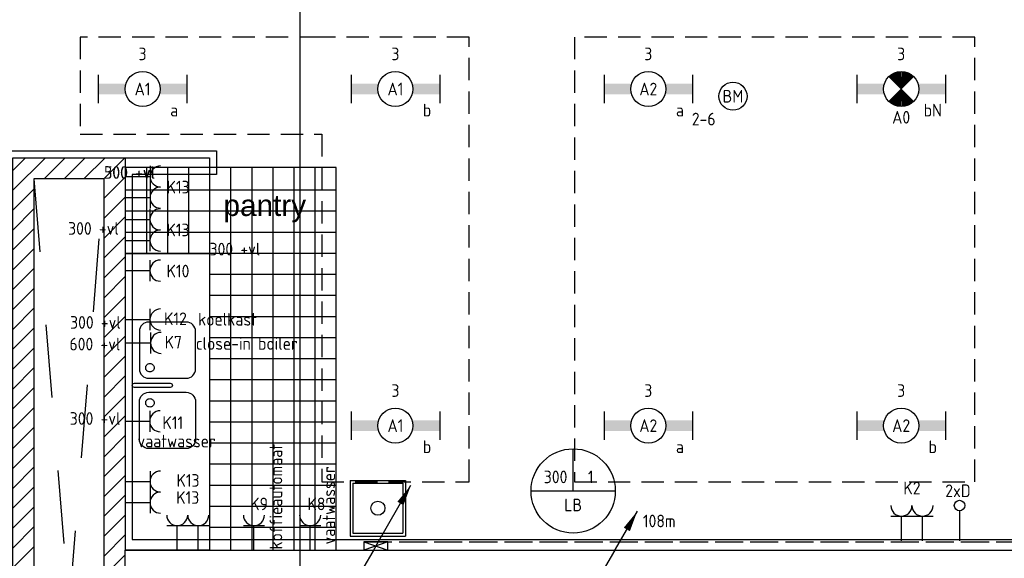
# Model space of a CAD drawing. Header units: millimetres. Extents: x -38031 to 110605, y -22066 to 88711.
# Tile 133 of 150: x 82363 to 89372, y 29068 to 32900. Entities that reach past the tile are written whole.
import ezdxf
from ezdxf.enums import TextEntityAlignment as Align

# ---------------------------------------------------------------- set-up
doc = ezdxf.new("R2010")
doc.units = ezdxf.units.MM
doc.header["$LTSCALE"] = 50
doc.set_wipeout_variables(frame=1)
for name, pattern in [('E_GOOT3', [5, 4, -1]), ('HIDDEN2', [4.7625, 3.175, -1.5875]), ('STYLE_01', [0.41664, 0.20828, -0.20836]), ('STYLE_06', [1.04164, 0.625, -0.20828, 0.06943, -0.13893])]:
    doc.linetypes.add(name, pattern=pattern)
for name, color, linetype in [('AB$1A---_ATTRIB035', 8, 'Continuous'), ('AL$1A---_ALGEMEEN', 8, 'Continuous'), ('AM$1A---_ARCERING', 8, 'Continuous'), ('Bouwkundig', 8, 'Continuous'), ('EB6511--_ATTRIB', 2, 'Continuous'), ('EL6131--_WG', 3, 'Continuous'), ('EL6222--', 3, 'Continuous'), ('EL6311--', 3, 'Continuous'), ('EL6311--nv', 3, 'Continuous'), ('EL6441--', 3, 'Continuous'), ('EL6511--', 3, 'Continuous'), ('EM6131--', 1, 'Continuous'), ('lengte voedingskabels', 3, 'Continuous'), ('LICHT_TEXT018', 1, 'Continuous'), ('stramien', 1, 'Continuous'), ('Vloerdoos', 3, 'Continuous')]:
    doc.layers.add(name, color=color, linetype=linetype)
doc.styles.add('Arial', font='ARIAL.TTF')
doc.styles.add('BURO-018', font='iso.shx', dxfattribs={"height": 90})
doc.styles.add('NORATT', font='isocp.shx')
doc.styles.get("Standard").update_dxf_attribs({"font": 'iso.shx'})

# ---------------------------------------------------------------- blocks, each defined once
blk = doc.blocks.new('111304')
at = {"color": 0, "linetype": 'Continuous'}
for p, q in [((-1.5, 4.5), (1.5, 4.5)), ((0, 1), (0, 4.5))]:
    blk.add_line(p, q, dxfattribs=at)
blk.add_arc((0, 6), 1.5, 180, 0, dxfattribs=at)
at = {"color": 0, "linetype": 'Continuous', "style": 'BURO-018'}
for tag, p in [('E_GKAST', (0, 11.5)), ('E_GROEP', (0, 8.5)), ('E_SGROEP', (4.5, 8.5))]:
    blk.add_attdef(tag, text='', height=1.8, dxfattribs=at).set_placement(p, align=Align.MIDDLE)
at = {"color": 0, "linetype": 'Continuous', "style": 'BURO-018', "flags": 1}
for tag, p in [('E_VERMCODE', (13, 8.5)), ('E_MATCODE', (0, 0))]:
    blk.add_attdef(tag, text='', height=1.8, dxfattribs=at).set_placement(p, align=Align.MIDDLE)
blk = doc.blocks.new('E00107')
at = {"color": 0, "linetype": 'Continuous'}
blk.add_line((-5, -8.66), (5, 8.66), dxfattribs=at)
for points in [[(5, 8.66, 0, 1, 0), (3.5, 6.06, 1, 1, 0)], [(0, 0, 0, 1, 0), (-1.5, -2.6, 1, 1, 0)]]:
    blk.add_lwpolyline(points, format="xyseb", dxfattribs=at)
blk = doc.blocks.new('E00126')
at = {"color": 0, "linetype": 'Continuous'}
for p, q in [((-3, 4.5), (3, 4.5)), ((-1.5, 1), (-1.5, 4.5)), ((1.5, 1), (1.5, 4.5))]:
    blk.add_line(p, q, dxfattribs=at)
for centre in [(-1.5, 6), (1.5, 6)]:
    blk.add_arc(centre, 1.5, 180, 0, dxfattribs=at)
at = {"color": 0, "linetype": 'Continuous', "style": 'BURO-018'}
for tag, p in [('E_GKAST', (0, 11.5)), ('E_GROEP', (0, 8.5)), ('E_SGROEP', (4.5, 8.5))]:
    blk.add_attdef(tag, text='', height=1.8, dxfattribs=at).set_placement(p, align=Align.MIDDLE)
at = {"color": 0, "linetype": 'Continuous', "style": 'BURO-018', "flags": 1}
for tag, p in [('E_VERMCODE', (13, 8.5)), ('E_MATCODE', (0, 0))]:
    blk.add_attdef(tag, text='', height=1.8, dxfattribs=at).set_placement(p, align=Align.MIDDLE)
blk = doc.blocks.new('1115B6630')
at = {"color": 0}
for p, q in [((-6.3, 2), (-6.3, -2)), ((6.3, 2), (6.3, -2))]:
    blk.add_line(p, q, dxfattribs=at)
at = {"color": 0, "linetype": 'Continuous'}
blk.add_circle((0, 0), 2.5, dxfattribs=at)
at = {"color": 0}
for points in [[(-2.5, 0.75), (-6.3, 0.75), (-2.5, -0.75), (-6.3, -0.75)], [(2.5, 0.75), (6.3, 0.75), (2.5, -0.75), (6.3, -0.75)]]:
    blk.add_solid(points, dxfattribs=at)
at = {"color": 0, "linetype": 'Continuous', "style": 'BURO-018'}
for tag, p in [('E_GKAST', (0, 8)), ('E_GROEP', (0, 5)), ('E_SGROEP', (4.5, 5)), ('E_ARMCODE', (0, 0)), ('E_SLET', (4.5, -3))]:
    blk.add_attdef(tag, text='', height=1.8, dxfattribs=at).set_placement(p, align=Align.MIDDLE)
blk = doc.blocks.new('E00018')
at = {"color": 0, "linetype": 'Continuous'}
for p, q in [((-1.77, -1.77), (1.77, 1.77)), ((1.77, -1.77), (-1.77, 1.77))]:
    blk.add_line(p, q, dxfattribs=at)
at = {"color": 0, "linetype": 'Continuous', "const_width": 2.5}
for points in [[(-0.88, 0.88, -0.198912), (0, 1.25, -0.198912), (0.88, 0.88, -1)], [(-0.88, -0.88, 0.198912), (0, -1.25, 0.198912), (0.88, -0.88, 1)]]:
    blk.add_lwpolyline(points, format="xyb", dxfattribs=at)
blk = doc.blocks.new('1115B6630-NO1')
at = {"color": 0}
for p, q in [((-6.3, 2), (-6.3, -2)), ((6.3, 2), (6.3, -2))]:
    blk.add_line(p, q, dxfattribs=at)
at = {"color": 0, "linetype": 'Continuous'}
blk.add_circle((0, 0), 2.5, dxfattribs=at)
at = {"color": 0}
for points in [[(-2.5, 0.75), (-6.3, 0.75), (-2.5, -0.75), (-6.3, -0.75)], [(2.5, 0.75), (6.3, 0.75), (2.5, -0.75), (6.3, -0.75)]]:
    blk.add_solid(points, dxfattribs=at)
at = {"color": 0, "zscale": 50}
blk.add_blockref('E00018', (0, 0), dxfattribs=at)
at = {"color": 0, "linetype": 'Continuous', "style": 'BURO-018'}
for tag, p in [('E_GKAST', (0, 8)), ('E_GROEP', (0, 5)), ('E_SGROEP', (4.5, 5)), ('E_ARMCODE', (0, 0)), ('E_SLET', (4.5, -3))]:
    blk.add_attdef(tag, text='', height=1.8, dxfattribs=at).set_placement(p, align=Align.MIDDLE)
blk = doc.blocks.new('E00103')
at = {"color": 0, "linetype": 'Continuous'}
for p, q in [((0, 6), (0, 12)), ((-6, 6), (6, 6))]:
    blk.add_line(p, q, dxfattribs=at)
blk.add_circle((0, 6), 6, dxfattribs=at)
at = {"color": 0, "linetype": 'Continuous', "style": 'BURO-018'}
for tag, p in [('E_TEXT1', (-2.5, 8)), ('E_TEXT3', (2.5, 8)), ('E_TEXT6', (0, 4))]:
    blk.add_attdef(tag, text='', height=1.8, dxfattribs=at).set_placement(p, align=Align.MIDDLE)
blk = doc.blocks.new('E00139')
at = {"color": 0, "linetype": 'Continuous'}
blk.add_line((0, 5.25), (0, 1), dxfattribs=at)
blk.add_circle((0, 6), 0.75, dxfattribs=at)
at = {"color": 7, "style": 'BURO-018'}
for tag, p in [('E_COMMENT1', (0, 12)), ('E_DCOM1', (0, 9))]:
    blk.add_attdef(tag, text='', height=1.8, dxfattribs=at).set_placement(p, align=Align.MIDDLE)
at = {"color": 0, "style": 'BURO-018'}
blk.add_attdef('E_TEXT1', text='', height=1.8, dxfattribs=at).set_placement((2.5, 6), align=Align.MIDDLE)
at = {"color": 0, "linetype": 'Continuous', "style": 'BURO-018', "flags": 1}
blk.add_attdef('E_MATCODE', text='', height=1.8, dxfattribs=at).set_placement((0, 0), align=Align.MIDDLE)
blk = doc.blocks.new('DOORVOERDOOS')
at = {"layer": 'Vloerdoos'}
for p, q in [((-55, 395), (-55, 0)), ((-55, 395), (340, 395)), ((-35, 375), (320, 375)), ((-35, 375), (-35, 20)), ((320, 375), (320, 20)), ((340, 395), (340, 0)), ((-55, 0), (340, 0)), ((-35, 20), (320, 20))]:
    blk.add_line(p, q, dxfattribs=at)
blk.add_circle((142.5, 197.5), 50, dxfattribs=at)
blk = doc.blocks.new('E00112')
at = {"color": 0, "linetype": 'Continuous'}
for p, q in [((0, 1), (-1, 1)), ((-1, 1), (-1, 0)), ((-1, 0), (0, 1)), ((-1, 1), (0, 0)), ((0, 0), (0, 1)), ((-1, 0), (0, 0))]:
    blk.add_line(p, q, dxfattribs=at)
blk = doc.blocks.new('E00098')
at = {"color": 0, "linetype": 'Continuous'}
blk.add_line((0, 0), (-5, -8.66), dxfattribs=at)
blk.add_lwpolyline([(-5, -8.66, 0, 1, 0), (-3.5, -6.06, 1, 1, 0)], format="xyseb", dxfattribs=at)
blk = doc.blocks.new('E00105')
at = {"color": 0, "linetype": 'Continuous'}
blk.add_line((0, 0), (5, 8.66), dxfattribs=at)
blk.add_lwpolyline([(5, 8.66, 0, 1, 0), (3.5, 6.06, 1, 1, 0)], format="xyseb", dxfattribs=at)
blk = doc.blocks.new('Group-43')
at = {"layer": 'AL$1A---_ALGEMEEN', "color": 0}
for p, q in [((26904, 3272.5), (26904, 2647.5)), ((27054, 3272.5), (27054, 2647.5)), ((27204, 3272.5), (27204, 2647.5)), ((27354, 3272.5), (27354, 2647.5)), ((27504, 3272.5), (27504, 550)), ((27654, 3272.5), (27654, 550)), ((27804, 3272.5), (27804, 550)), ((27954, 3272.5), (27954, 550)), ((28104, 3272.5), (28104, 550)), ((28254, 3111.2), (26754, 3111.2)), ((28254, 2961.2), (26754, 2961.2)), ((28254, 2811.2), (26754, 2811.2)), ((28254, 2661.2), (26754, 2661.2)), ((28254, 2511.2), (27354, 2511.2)), ((28254, 2361.2), (27354, 2361.2)), ((28254, 2211.2), (27354, 2211.2)), ((28254, 2061.2), (27354, 2061.2)), ((28254, 1911.2), (27354, 1911.2)), ((28254, 1761.2), (27354, 1761.2)), ((28254, 1611.2), (27354, 1611.2)), ((28254, 1461.2), (27354, 1461.2)), ((28254, 1311.2), (27354, 1311.2)), ((28254, 1161.2), (27354, 1161.2)), ((28254, 1011.2), (27354, 1011.2)), ((28254, 861.2), (27354, 861.2)), ((28254, 711.2), (27354, 711.2))]:
    blk.add_line(p, q, dxfattribs=at)
blk.add_lwpolyline([(26754, 3272.5), (26754, 2647.5), (27354, 2647.5), (27354, 550), (28254, 550), (28254, 3272.5)], close=True, dxfattribs=at)
blk = doc.blocks.new('spoelbak 04')
at = {"color": 0}
for points in [[(-116.7, -100), (-115, -100), (-113.4, -100.1), (-111.8, -100.2), (-110.1, -100.3), (-108.5, -100.5), (-106.9, -100.7), (-105.3, -101), (-103.7, -101.3), (-102.1, -101.6), (-100.5, -102), (-98.9, -102.4), (-97.3, -102.9), (-95.8, -103.4), (-94.2, -103.9), (-92.7, -104.5), (-91.2, -105.1), (-89.6, -105.7), (-88.2, -106.4), (-86.7, -107.1), (-85.2, -107.9), (-83.8, -108.7), (-82.4, -109.5), (-81, -110.3), (-79.6, -111.2), (-78.3, -112.2), (-77, -113.1), (-75.7, -114.1), (-74.4, -115.1), (-73.1, -116.2), (-71.9, -117.3), (-70.7, -118.4), (-69.5, -119.5), (-68.4, -120.7), (-67.3, -121.9), (-66.2, -123.1), (-65.1, -124.4), (-64.1, -125.7), (-63.1, -127), (-62.2, -128.3), (-61.2, -129.6), (-60.3, -131), (-59.5, -132.4), (-58.7, -133.8), (-57.9, -135.2), (-57.1, -136.7), (-56.4, -138.2), (-55.7, -139.6), (-55.1, -141.2), (-54.5, -142.7), (-53.9, -144.2), (-53.4, -145.8), (-52.9, -147.3), (-52.4, -148.9), (-52, -150.5), (-51.6, -152.1), (-51.3, -153.7), (-51, -155.3), (-50.7, -156.9), (-50.5, -158.5), (-50.3, -160.1), (-50.2, -161.8), (-50.1, -163.4), (-50, -165), (-50, -166.7), (-50, -433.3), (-50, -435), (-50.1, -436.6), (-50.2, -438.2), (-50.3, -439.9), (-50.5, -441.5), (-50.7, -443.1), (-51, -444.7), (-51.3, -446.3), (-51.6, -447.9), (-52, -449.5), (-52.4, -451.1), (-52.9, -452.7), (-53.4, -454.2), (-53.9, -455.8), (-54.5, -457.3), (-55.1, -458.8), (-55.7, -460.4), (-56.4, -461.8), (-57.1, -463.3), (-57.9, -464.8), (-58.7, -466.2), (-59.5, -467.6), (-60.3, -469), (-61.2, -470.4), (-62.2, -471.7), (-63.1, -473), (-64.1, -474.3), (-65.1, -475.6), (-66.2, -476.9), (-67.3, -478.1), (-68.4, -479.3), (-69.5, -480.5), (-70.7, -481.6), (-71.9, -482.7), (-73.1, -483.8), (-74.4, -484.9), (-75.7, -485.9), (-77, -486.9), (-78.3, -487.8), (-79.6, -488.8), (-81, -489.7), (-82.4, -490.5), (-83.8, -491.3), (-85.2, -492.1), (-86.7, -492.9), (-88.2, -493.6), (-89.6, -494.3), (-91.2, -494.9), (-92.7, -495.5), (-94.2, -496.1), (-95.8, -496.6), (-97.3, -497.1), (-98.9, -497.6), (-100.5, -498), (-102.1, -498.4), (-103.7, -498.7), (-105.3, -499), (-106.9, -499.3), (-108.5, -499.5), (-110.1, -499.7), (-111.8, -499.8), (-113.4, -499.9), (-115, -500), (-116.7, -500), (-383.3, -500), (-385, -500), (-386.6, -499.9), (-388.2, -499.8), (-389.9, -499.7), (-391.5, -499.5), (-393.1, -499.3), (-394.7, -499), (-396.3, -498.7), (-397.9, -498.4), (-399.5, -498), (-401.1, -497.6), (-402.7, -497.1), (-404.2, -496.6), (-405.8, -496.1), (-407.3, -495.5), (-408.8, -494.9), (-410.4, -494.3), (-411.8, -493.6), (-413.3, -492.9), (-414.8, -492.1), (-416.2, -491.3), (-417.6, -490.5), (-419, -489.7), (-420.4, -488.8), (-421.7, -487.8), (-423, -486.9), (-424.3, -485.9), (-425.6, -484.9), (-426.9, -483.8), (-428.1, -482.7), (-429.3, -481.6), (-430.5, -480.5), (-431.6, -479.3), (-432.7, -478.1), (-433.8, -476.9), (-434.9, -475.6), (-435.9, -474.3), (-436.9, -473), (-437.8, -471.7), (-438.8, -470.4), (-439.7, -469), (-440.5, -467.6), (-441.3, -466.2), (-442.1, -464.8), (-442.9, -463.3), (-443.6, -461.8), (-444.3, -460.4), (-444.9, -458.8), (-445.5, -457.3), (-446.1, -455.8), (-446.6, -454.2), (-447.1, -452.7), (-447.6, -451.1), (-448, -449.5), (-448.4, -447.9), (-448.7, -446.3), (-449, -444.7), (-449.3, -443.1), (-449.5, -441.5), (-449.7, -439.9), (-449.8, -438.2), (-449.9, -436.6), (-450, -435), (-450, -433.3), (-450, -166.7), (-450, -165), (-449.9, -163.4), (-449.8, -161.8), (-449.7, -160.1), (-449.5, -158.5), (-449.3, -156.9), (-449, -155.3), (-448.7, -153.7), (-448.4, -152.1), (-448, -150.5), (-447.6, -148.9), (-447.1, -147.3), (-446.6, -145.8), (-446.1, -144.2), (-445.5, -142.7), (-444.9, -141.2), (-444.3, -139.6), (-443.6, -138.2), (-442.9, -136.7), (-442.1, -135.2), (-441.3, -133.8), (-440.5, -132.4), (-439.7, -131), (-438.8, -129.6), (-437.8, -128.3), (-436.9, -127), (-435.9, -125.7), (-434.9, -124.4), (-433.8, -123.1), (-432.7, -121.9), (-431.6, -120.7), (-430.5, -119.5), (-429.3, -118.4), (-428.1, -117.3), (-426.9, -116.2), (-425.6, -115.1), (-424.3, -114.1), (-423, -113.1), (-421.7, -112.2), (-420.4, -111.2), (-419, -110.3), (-417.6, -109.5), (-416.2, -108.7), (-414.8, -107.9), (-413.3, -107.1), (-411.8, -106.4), (-410.4, -105.7), (-408.8, -105.1), (-407.3, -104.5), (-405.8, -103.9), (-404.2, -103.4), (-402.7, -102.9), (-401.1, -102.4), (-399.5, -102), (-397.9, -101.6), (-396.3, -101.3), (-394.7, -101), (-393.1, -100.7), (-391.5, -100.5), (-389.9, -100.3), (-388.2, -100.2), (-386.6, -100.1), (-385, -100), (-383.3, -100)], [(450, -300), (450, -166.7), (450, -165), (449.9, -163.4), (449.8, -161.8), (449.7, -160.1), (449.5, -158.5), (449.3, -156.9), (449, -155.3), (448.7, -153.7), (448.4, -152.1), (448, -150.5), (447.6, -148.9), (447.1, -147.3), (446.6, -145.7), (446.1, -144.2), (445.5, -142.7), (444.9, -141.2), (444.3, -139.6), (443.6, -138.2), (442.9, -136.7), (442.1, -135.2), (441.3, -133.8), (440.5, -132.4), (439.7, -131), (438.8, -129.6), (437.8, -128.3), (436.9, -127), (435.9, -125.6), (434.9, -124.4), (433.8, -123.1), (432.7, -121.9), (431.6, -120.7), (430.5, -119.5), (429.3, -118.4), (428.1, -117.3), (426.9, -116.2), (425.6, -115.1), (424.4, -114.1), (423, -113.1), (421.7, -112.2), (420.4, -111.2), (419, -110.3), (417.6, -109.5), (416.2, -108.7), (414.8, -107.9), (413.3, -107.1), (411.8, -106.4), (410.4, -105.7), (408.8, -105.1), (407.3, -104.5), (405.8, -103.9), (404.3, -103.4), (402.7, -102.9), (401.1, -102.4), (399.5, -102), (397.9, -101.6), (396.3, -101.3), (394.7, -101), (393.1, -100.7), (391.5, -100.5), (389.9, -100.3), (388.2, -100.2), (386.6, -100.1), (385, -100), (383.3, -100), (250, -100), (116.7, -100), (115, -100), (113.4, -100.1), (111.8, -100.2), (110.1, -100.3), (108.5, -100.5), (106.9, -100.7), (105.3, -101), (103.7, -101.3), (102.1, -101.6), (100.5, -102), (98.9, -102.4), (97.3, -102.9), (95.7, -103.4), (94.2, -103.9), (92.7, -104.5), (91.2, -105.1), (89.6, -105.7), (88.2, -106.4), (86.7, -107.1), (85.2, -107.9), (83.8, -108.7), (82.4, -109.5), (81, -110.3), (79.6, -111.2), (78.3, -112.2), (77, -113.1), (75.6, -114.1), (74.4, -115.1), (73.1, -116.2), (71.9, -117.3), (70.7, -118.4), (69.5, -119.5), (68.4, -120.7), (67.3, -121.9), (66.2, -123.1), (65.1, -124.4), (64.1, -125.6), (63.1, -127), (62.2, -128.3), (61.2, -129.6), (60.3, -131), (59.5, -132.4), (58.7, -133.8), (57.9, -135.2), (57.1, -136.7), (56.4, -138.2), (55.7, -139.6), (55.1, -141.2), (54.5, -142.7), (53.9, -144.2), (53.4, -145.7), (52.9, -147.3), (52.4, -148.9), (52, -150.5), (51.6, -152.1), (51.3, -153.7), (51, -155.3), (50.7, -156.9), (50.5, -158.5), (50.3, -160.1), (50.2, -161.8), (50.1, -163.4), (50, -165), (50, -166.7), (50, -300), (50, -433.3), (50, -435), (50.1, -436.6), (50.2, -438.2), (50.3, -439.9), (50.5, -441.5), (50.7, -443.1), (51, -444.7), (51.3, -446.3), (51.6, -447.9), (52, -449.5), (52.4, -451.1), (52.9, -452.7), (53.4, -454.3), (53.9, -455.8), (54.5, -457.3), (55.1, -458.8), (55.7, -460.4), (56.4, -461.8), (57.1, -463.3), (57.9, -464.8), (58.7, -466.2), (59.5, -467.6), (60.3, -469), (61.2, -470.4), (62.2, -471.7), (63.1, -473), (64.1, -474.4), (65.1, -475.6), (66.2, -476.9), (67.3, -478.1), (68.4, -479.3), (69.5, -480.5), (70.7, -481.6), (71.9, -482.7), (73.1, -483.8), (74.4, -484.9), (75.6, -485.9), (77, -486.9), (78.3, -487.8), (79.6, -488.8), (81, -489.7), (82.4, -490.5), (83.8, -491.3), (85.2, -492.1), (86.7, -492.9), (88.2, -493.6), (89.6, -494.3), (91.2, -494.9), (92.7, -495.5), (94.2, -496.1), (95.7, -496.6), (97.3, -497.1), (98.9, -497.6), (100.5, -498), (102.1, -498.4), (103.7, -498.7), (105.3, -499), (106.9, -499.3), (108.5, -499.5), (110.1, -499.7), (111.8, -499.8), (113.4, -499.9), (115, -500), (116.7, -500), (250, -500), (383.3, -500), (385, -500), (386.6, -499.9), (388.2, -499.8), (389.9, -499.7), (391.5, -499.5), (393.1, -499.3), (394.7, -499), (396.3, -498.7), (397.9, -498.4), (399.5, -498), (401.1, -497.6), (402.7, -497.1), (404.3, -496.6), (405.8, -496.1), (407.3, -495.5), (408.8, -494.9), (410.4, -494.3), (411.8, -493.6), (413.3, -492.9), (414.8, -492.1), (416.2, -491.3), (417.6, -490.5), (419, -489.7), (420.4, -488.8), (421.7, -487.8), (423, -486.9), (424.4, -485.9), (425.6, -484.9), (426.9, -483.8), (428.1, -482.7), (429.3, -481.6), (430.5, -480.5), (431.6, -479.3), (432.7, -478.1), (433.8, -476.9), (434.9, -475.6), (435.9, -474.4), (436.9, -473), (437.8, -471.7), (438.8, -470.4), (439.7, -469), (440.5, -467.6), (441.3, -466.2), (442.1, -464.8), (442.9, -463.3), (443.6, -461.8), (444.3, -460.4), (444.9, -458.8), (445.5, -457.3), (446.1, -455.8), (446.6, -454.3), (447.1, -452.7), (447.6, -451.1), (448, -449.5), (448.4, -447.9), (448.7, -446.3), (449, -444.7), (449.3, -443.1), (449.5, -441.5), (449.7, -439.9), (449.8, -438.2), (449.9, -436.6), (450, -435), (450, -433.3)]]:
    blk.add_wipeout(points, dxfattribs=at).dxf.layer = 'AL$1A---_ALGEMEEN'
at = {"layer": 'AL$1A---_ALGEMEEN', "color": 0, "flags": 128}
for points in [[(-450, -166.7, -0.414214), (-383.3, -100), (-116.7, -100, -0.414214), (-50, -166.7), (-50, -433.3, -0.414214), (-116.7, -500), (-383.3, -500, -0.414214), (-450, -433.3)], [(450, -166.7, 0.414214), (383.3, -100), (116.7, -100, 0.414214), (50, -166.7), (50, -433.3, 0.414214), (116.7, -500), (383.3, -500, 0.414214), (450, -433.3)]]:
    blk.add_lwpolyline(points, format="xyb", close=True, dxfattribs=at)
at = {"color": 0}
for points in [[(0, -50), (0.4, -50), (0.7, -50), (1.1, -50), (1.5, -50.1), (1.8, -50.1), (2.2, -50.2), (2.6, -50.2), (2.9, -50.3), (3.3, -50.4), (3.6, -50.4), (4, -50.5), (4.4, -50.6), (4.7, -50.8), (5.1, -50.9), (5.4, -51), (5.7, -51.1), (6.1, -51.3), (6.4, -51.4), (6.7, -51.6), (7.1, -51.8), (7.4, -51.9), (7.7, -52.1), (8, -52.3), (8.3, -52.5), (8.6, -52.7), (8.9, -53), (9.2, -53.2), (9.5, -53.4), (9.8, -53.6), (10.1, -53.9), (10.3, -54.1), (10.6, -54.4), (10.9, -54.7), (11.1, -54.9), (11.4, -55.2), (11.6, -55.5), (11.8, -55.8), (12, -56.1), (12.3, -56.4), (12.5, -56.7), (12.7, -57), (12.9, -57.3), (13.1, -57.6), (13.2, -57.9), (13.4, -58.3), (13.6, -58.6), (13.7, -58.9), (13.9, -59.3), (14, -59.6), (14.1, -59.9), (14.2, -60.3), (14.4, -60.6), (14.5, -61), (14.6, -61.4), (14.6, -61.7), (14.7, -62.1), (14.8, -62.4), (14.8, -62.8), (14.9, -63.2), (14.9, -63.5), (15, -63.9), (15, -64.3), (15, -64.6), (15, -65), (15, -320), (15, -320.4), (15, -320.7), (15, -321.1), (14.9, -321.5), (14.9, -321.8), (14.8, -322.2), (14.8, -322.6), (14.7, -322.9), (14.6, -323.3), (14.6, -323.6), (14.5, -324), (14.4, -324.4), (14.2, -324.7), (14.1, -325.1), (14, -325.4), (13.9, -325.7), (13.7, -326.1), (13.6, -326.4), (13.4, -326.7), (13.2, -327.1), (13.1, -327.4), (12.9, -327.7), (12.7, -328), (12.5, -328.3), (12.3, -328.6), (12, -328.9), (11.8, -329.2), (11.6, -329.5), (11.4, -329.8), (11.1, -330.1), (10.9, -330.3), (10.6, -330.6), (10.3, -330.9), (10.1, -331.1), (9.8, -331.4), (9.5, -331.6), (9.2, -331.8), (8.9, -332), (8.6, -332.3), (8.3, -332.5), (8, -332.7), (7.7, -332.9), (7.4, -333.1), (7.1, -333.2), (6.7, -333.4), (6.4, -333.6), (6.1, -333.7), (5.7, -333.9), (5.4, -334), (5.1, -334.1), (4.7, -334.2), (4.4, -334.4), (4, -334.5), (3.6, -334.6), (3.3, -334.6), (2.9, -334.7), (2.6, -334.8), (2.2, -334.8), (1.8, -334.9), (1.5, -334.9), (1.1, -335), (0.7, -335), (0.4, -335), (0, -335), (-0.4, -335), (-0.7, -335), (-1.1, -335), (-1.5, -334.9), (-1.8, -334.9), (-2.2, -334.8), (-2.6, -334.8), (-2.9, -334.7), (-3.3, -334.6), (-3.6, -334.6), (-4, -334.5), (-4.4, -334.4), (-4.7, -334.2), (-5.1, -334.1), (-5.4, -334), (-5.7, -333.9), (-6.1, -333.7), (-6.4, -333.6), (-6.7, -333.4), (-7.1, -333.2), (-7.4, -333.1), (-7.7, -332.9), (-8, -332.7), (-8.3, -332.5), (-8.6, -332.3), (-8.9, -332), (-9.2, -331.8), (-9.5, -331.6), (-9.8, -331.4), (-10.1, -331.1), (-10.3, -330.9), (-10.6, -330.6), (-10.9, -330.3), (-11.1, -330.1), (-11.4, -329.8), (-11.6, -329.5), (-11.8, -329.2), (-12, -328.9), (-12.3, -328.6), (-12.5, -328.3), (-12.7, -328), (-12.9, -327.7), (-13.1, -327.4), (-13.2, -327.1), (-13.4, -326.7), (-13.6, -326.4), (-13.7, -326.1), (-13.9, -325.7), (-14, -325.4), (-14.1, -325.1), (-14.2, -324.7), (-14.4, -324.4), (-14.5, -324), (-14.6, -323.6), (-14.6, -323.3), (-14.7, -322.9), (-14.8, -322.6), (-14.8, -322.2), (-14.9, -321.8), (-14.9, -321.5), (-15, -321.1), (-15, -320.7), (-15, -320.4), (-15, -320), (-15, -65), (-15, -64.6), (-15, -64.3), (-15, -63.9), (-14.9, -63.5), (-14.9, -63.2), (-14.8, -62.8), (-14.8, -62.4), (-14.7, -62.1), (-14.6, -61.7), (-14.6, -61.4), (-14.5, -61), (-14.4, -60.6), (-14.2, -60.3), (-14.1, -59.9), (-14, -59.6), (-13.9, -59.3), (-13.7, -58.9), (-13.6, -58.6), (-13.4, -58.3), (-13.2, -57.9), (-13.1, -57.6), (-12.9, -57.3), (-12.7, -57), (-12.5, -56.7), (-12.3, -56.4), (-12, -56.1), (-11.8, -55.8), (-11.6, -55.5), (-11.4, -55.2), (-11.1, -54.9), (-10.9, -54.7), (-10.6, -54.4), (-10.3, -54.1), (-10.1, -53.9), (-9.8, -53.6), (-9.5, -53.4), (-9.2, -53.2), (-8.9, -53), (-8.6, -52.7), (-8.3, -52.5), (-8, -52.3), (-7.7, -52.1), (-7.4, -51.9), (-7.1, -51.8), (-6.7, -51.6), (-6.4, -51.4), (-6.1, -51.3), (-5.7, -51.1), (-5.4, -51), (-5.1, -50.9), (-4.7, -50.8), (-4.4, -50.6), (-4, -50.5), (-3.6, -50.4), (-3.3, -50.4), (-2.9, -50.3), (-2.6, -50.2), (-2.2, -50.2), (-1.8, -50.1), (-1.5, -50.1), (-1.1, -50), (-0.7, -50), (-0.4, -50)], [(-125, -205), (-127.9, -204.9), (-130.9, -204.4), (-133.7, -203.7), (-136.5, -202.7), (-139.1, -201.5), (-141.7, -199.9), (-144, -198.2), (-146.2, -196.2), (-148.2, -194), (-149.9, -191.7), (-151.5, -189.1), (-152.7, -186.5), (-153.7, -183.7), (-154.4, -180.9), (-154.9, -177.9), (-155, -175), (-154.9, -172.1), (-154.4, -169.1), (-153.7, -166.3), (-152.7, -163.5), (-151.5, -160.9), (-149.9, -158.3), (-148.2, -156), (-146.2, -153.8), (-144, -151.8), (-141.7, -150.1), (-139.1, -148.5), (-136.5, -147.3), (-133.7, -146.3), (-130.9, -145.6), (-127.9, -145.1), (-125, -145), (-122.1, -145.1), (-119.1, -145.6), (-116.3, -146.3), (-113.5, -147.3), (-110.9, -148.5), (-108.3, -150.1), (-106, -151.8), (-103.8, -153.8), (-101.8, -156), (-100.1, -158.3), (-98.5, -160.9), (-97.3, -163.5), (-96.3, -166.3), (-95.6, -169.1), (-95.1, -172.1), (-95, -175), (-95.1, -177.9), (-95.6, -180.9), (-96.3, -183.7), (-97.3, -186.5), (-98.5, -189.1), (-100.1, -191.7), (-101.8, -194), (-103.8, -196.2), (-106, -198.2), (-108.3, -199.9), (-110.9, -201.5), (-113.5, -202.7), (-116.3, -203.7), (-119.1, -204.4), (-122.1, -204.9)], [(125, -205), (122.1, -204.9), (119.1, -204.4), (116.3, -203.7), (113.5, -202.7), (110.9, -201.5), (108.3, -199.9), (106, -198.2), (103.8, -196.2), (101.8, -194), (100.1, -191.7), (98.5, -189.1), (97.3, -186.5), (96.3, -183.7), (95.6, -180.9), (95.1, -177.9), (95, -175), (95.1, -172.1), (95.6, -169.1), (96.3, -166.3), (97.3, -163.5), (98.5, -160.9), (100.1, -158.3), (101.8, -156), (103.8, -153.8), (106, -151.8), (108.3, -150.1), (110.9, -148.5), (113.5, -147.3), (116.3, -146.3), (119.1, -145.6), (122.1, -145.1), (125, -145), (127.9, -145.1), (130.9, -145.6), (133.7, -146.3), (136.5, -147.3), (139.1, -148.5), (141.7, -150.1), (144, -151.8), (146.2, -153.8), (148.2, -156), (149.9, -158.3), (151.5, -160.9), (152.7, -163.5), (153.7, -166.3), (154.4, -169.1), (154.9, -172.1), (155, -175), (154.9, -177.9), (154.4, -180.9), (153.7, -183.7), (152.7, -186.5), (151.5, -189.1), (149.9, -191.7), (148.2, -194), (146.2, -196.2), (144, -198.2), (141.7, -199.9), (139.1, -201.5), (136.5, -202.7), (133.7, -203.7), (130.9, -204.4), (127.9, -204.9)]]:
    blk.add_wipeout(points, dxfattribs=at).dxf.layer = 'AL$1A---_ALGEMEEN'
at = {"layer": 'AL$1A---_ALGEMEEN', "color": 0, "flags": 128}
for points in [[(-15, -65, -0.414214), (0, -50, -0.414214), (15, -65), (15, -320, -0.414214), (0, -335, -0.414214), (-15, -320)], [(-155, -175, -0.414214), (-125, -145, -0.414214), (-95, -175, -0.414214), (-125, -205, -0.414214)], [(95, -175, -0.414214), (125, -145, -0.414214), (155, -175, -0.414214), (125, -205, -0.414214)]]:
    blk.add_lwpolyline(points, format="xyb", close=True, dxfattribs=at)
blk = doc.blocks.new('Group-45')
at = {"color": 0}
blk.add_wipeout([(26754, 2661.2), (27354, 2661.2), (27354, 550), (26754, 550)], dxfattribs=at).dxf.layer = 'AL$1A---_ALGEMEEN'
at = {"layer": 'AL$1A---_ALGEMEEN', "color": 0}
blk.add_lwpolyline([(26754, 2661.2), (27354, 2661.2), (27354, 550), (26754, 550)], close=True, dxfattribs=at)
at = {"layer": 'AL$1A---_ALGEMEEN', "color": 0, "rotation": 90}
blk.add_blockref('spoelbak 04', (26754, 1723.3), dxfattribs=at)
blk = doc.blocks.new('tekst 12 pts')
at = {"layer": 'AL$1A---_ALGEMEEN', "color": 0, "style": 'Arial'}
blk.add_attdef('naam_ruimte', text='', height=151.5, dxfattribs=at).set_placement((0, -41.1), align=Align.TOP_CENTER)
at = {"layer": 'AL$1A---_ALGEMEEN', "color": 0, "flags": 1}
for tag, p in [('oppervlakte', (-264.6, -1003)), ('stramiennummer', (-264.6, -1275.7))]:
    blk.add_attdef(tag, p, '', height=151.5, dxfattribs=at)
blk = doc.blocks.new('200254 W 210e 19-03-2008')
at = {"layer": 'AL$1A---_ALGEMEEN', "xscale": 0.02, "yscale": 0.02, "zscale": 0.02}
blk.add_blockref('Group-43', (20161.97, 3587.45), dxfattribs=at)
at = {"layer": 'AL$1A---_ALGEMEEN'}
ref = blk.add_blockref('tekst 12 pts', (20716.91, 3649.86), dxfattribs=dict(at, xscale=-0.02, yscale=0.02, zscale=0.02))
ref.add_attrib('naam_ruimte', 'pantry', dxfattribs={"layer": 'AB$1A---_ATTRIB035', "height": 3.03, "style": 'Arial'}).set_placement((20716.91, 3649.04), align=Align.TOP_CENTER)
at = {"layer": 'AL$1A---_ALGEMEEN', "xscale": 0.02, "yscale": 0.02, "zscale": 0.02}
blk.add_blockref('Group-45', (20161.97, 3587.45), dxfattribs=at)
blk.add_wipeout([(20697.05, 3654.3), (20709.05, 3654.3), (20709.05, 3652.9), (20697.05, 3652.9)]).dxf.layer = 'AL$1A---_ALGEMEEN'
at = {"layer": 'AL$1A---_ALGEMEEN'}
blk.add_lwpolyline([(20697.05, 3654.3), (20709.05, 3654.3), (20709.05, 3652.9), (20697.05, 3652.9)], close=True, dxfattribs=at)
blk.add_wipeout([(20697.05, 3654.3), (20697.05, 3525.55), (20694.05, 3525.55), (20689.06, 3525.55), (20689.06, 3528.55), (20694.05, 3528.55), (20694.05, 3651.3), (20689.06, 3651.3), (20689.06, 3654.3), (20694.05, 3654.3)]).dxf.layer = 'AL$1A---_ALGEMEEN'
blk.add_wipeout([(20689.06, 3654.3), (20689.06, 3651.3), (20684.05, 3651.3), (20684.05, 3528.55), (20689.06, 3528.55), (20689.06, 3525.55), (20684.05, 3525.55), (20681.05, 3525.55), (20681.05, 3654.3), (20684.05, 3654.3)]).dxf.layer = 'AL$1A---_ALGEMEEN'
at = {"layer": 'AM$1A---_ARCERING', "linetype": 'Continuous', "lineweight": 5}
h = blk.add_hatch(dxfattribs=at)
h.set_pattern_fill('KALKZANDSTEEN', color=256, style=0, pattern_type=2)
h.set_pattern_definition([(45, (0, 0), (1.41421356, -1.41421356), [])])
h.paths.add_polyline_path([(20684.05, 3525.55), (20681.05, 3525.55), (20681.05, 3654.3), (20684.05, 3654.3), (20694.05, 3654.3), (20697.05, 3654.3), (20697.05, 3525.55), (20694.05, 3525.55)])
h.paths.add_polyline_path([(20684.05, 3651.3), (20684.05, 3528.55), (20694.05, 3528.55), (20694.05, 3651.3)], flags=16)
at = {"layer": 'AL$1A---_ALGEMEEN', "linetype": 'STYLE_01'}
for p, q in [((20684.05, 3651.3), (20694.05, 3528.55)), ((20684.05, 3528.55), (20694.05, 3651.3))]:
    blk.add_line(p, q, dxfattribs=at)
at = {"layer": 'AL$1A---_ALGEMEEN', "flags": 128}
for points in [[(20684.05, 3525.55), (20681.05, 3525.55), (20681.05, 3654.3), (20684.05, 3654.3), (20694.05, 3654.3), (20697.05, 3654.3), (20697.05, 3525.55), (20694.05, 3525.55)], [(20684.05, 3651.3), (20684.05, 3528.55), (20694.05, 3528.55), (20694.05, 3651.3)]]:
    blk.add_lwpolyline(points, close=True, dxfattribs=at)
blk.add_wipeout([(20697.05, 3598.45), (21015.85, 3598.45), (21015.85, 3595.95), (20697.05, 3595.95)]).dxf.layer = 'AL$1A---_ALGEMEEN'
at = {"layer": 'AL$1A---_ALGEMEEN'}
for points in [[(20709.05, 3655.3), (20710.05, 3655.3), (20710.05, 3651.9), (20698.05, 3651.9), (20698.05, 3599.95), (20999.83, 3599.95), (20999.83, 3786.35), (20611.45, 3786.35), (20611.45, 3587.15), (20680.04, 3587.15), (20680.05, 3651.9), (20629.45, 3651.9), (20629.45, 3655.3)], [(20697.05, 3598.45), (21015.85, 3598.45), (21015.85, 3595.95), (20697.05, 3595.95)]]:
    blk.add_lwpolyline(points, close=True, dxfattribs=at)
at = {"layer": 'stramien', "linetype": 'STYLE_06', "ltscale": 50}
blk.add_line((20721.95, 2703.35), (20721.95, 4240.03), dxfattribs=at)
blk = doc.blocks.new('E00123')
at = {"color": 0, "linetype": 'Continuous'}
blk.add_circle((0, 0), 2, dxfattribs=at)
at = {"color": 0, "linetype": 'Continuous', "style": 'BURO-018'}
for tag, p in [('E_TEXT1', (0, 4.5)), ('E_TEXT2', (0, 0))]:
    blk.add_attdef(tag, text='', height=1.8, dxfattribs=at).set_placement(p, align=Align.MIDDLE)
at = {"color": 0, "linetype": 'Continuous', "style": 'BURO-018', "flags": 1}
blk.add_attdef('E_MATCODE', (0, 0), '', height=1.8, dxfattribs=at)
blk = doc.blocks.new('111304I')
at = {"color": 0, "linetype": 'Continuous'}
for p, q in [((-1.5, 4.5), (1.5, 4.5)), ((0, 1), (0, 4.5))]:
    blk.add_line(p, q, dxfattribs=at)
blk.add_arc((0, 6), 1.5, 180, 0, dxfattribs=at)
at = {"color": 0, "linetype": 'Continuous', "style": 'BURO-018'}
for tag, p in [('E_GKAST', (0, 11.5)), ('E_GROEP', (0, 8.5)), ('E_SGROEP', (4.5, 8.5)), ('E_SLET1', (3.5, 5.5))]:
    blk.add_attdef(tag, text='', height=1.8, dxfattribs=at).set_placement(p, align=Align.MIDDLE)
at = {"color": 0, "linetype": 'Continuous', "style": 'BURO-018', "flags": 1}
blk.add_attdef('E_MATCODE', text='', height=1.8, dxfattribs=at).set_placement((0, 0), align=Align.MIDDLE)

msp = doc.modelspace()

# ---------------------------------------------------------------- block references
at = {"layer": 'Bouwkundig', "xscale": 50, "yscale": 50, "zscale": 50}
msp.add_blockref('200254 W 210e 19-03-2008', (-951737.5, -150797.3), dxfattribs=at)

# ---------------------------------------------------------------- next in the draw order: linework, layer by layer
at = {"layer": 'EL6131--_WG', "linetype": 'E_GOOT3'}
for p, q in [((84813.4, 29185), (99055, 29185)), ((84813.4, 29185), (84813.4, 29125)), ((84813.4, 29125), (99055, 29125))]:
    msp.add_line(p, q, dxfattribs=at)
at = {"layer": 'LICHT_TEXT018', "linetype": 'HIDDEN2'}
for p, q in [((84512.9, 32776.5), (82793.2, 32776.5)), ((82793.2, 32776.5), (82793.2, 32085.2)), ((85562.9, 32776.5), (84512.9, 32776.5)), ((85562.9, 29611.1), (85562.9, 32776.5)), ((82793.2, 32085.2), (84512.9, 32085.2)), ((84512.9, 32085.2), (84512.9, 29611.1)), ((84512.9, 29611.1), (85562.9, 29611.1))]:
    msp.add_line(p, q, dxfattribs=at)
msp.add_lwpolyline([(86312.9, 29611.1), (89162.9, 29611.1), (89162.9, 32776.5), (86312.9, 32776.5)], close=True, dxfattribs=at)

# ---------------------------------------------------------------- next in the draw order: block references
at = {"layer": 'EL6131--_WG', "xscale": 60, "yscale": 170, "zscale": 60, "rotation": 270}
msp.add_blockref('E00112', (84813.4, 29125), dxfattribs=at)
at = {"layer": 'EL6222--'}
ref = msp.add_blockref('E00126', (83066, 31708.8, 1050), dxfattribs=dict(at, xscale=50, yscale=50, zscale=50, rotation=270))
ref.add_attrib('E_GROEP', 'K13', dxfattribs={"layer": '0', "color": 1, "linetype": 'Continuous', "height": 90, "style": 'BURO-018'}).set_placement((83491, 31708.8, 1050), align=Align.MIDDLE)
ref = msp.add_blockref('E00126', (83065, 31404), dxfattribs=dict(at, xscale=50, yscale=50, zscale=50, rotation=270))
ref.add_attrib('E_GROEP', 'K13', dxfattribs={"layer": '0', "color": 1, "linetype": 'Continuous', "height": 90, "style": 'BURO-018'}).set_placement((83490, 31404), align=Align.MIDDLE)
ref = msp.add_blockref('111304', (83065.8, 30766.8, 300), dxfattribs=dict(at, xscale=50, yscale=50, zscale=50, rotation=270))
ref.add_attrib('E_GROEP', 'K12', dxfattribs={"layer": '0', "color": 1, "linetype": 'Continuous', "height": 90, "style": 'BURO-018'}).set_placement((83390.8, 30771.8, 300), align=Align.MIDDLE_LEFT)
ref.add_attrib('E_VERMCODE', 'koelkast', dxfattribs={"layer": '0', "color": 1, "linetype": 'Continuous', "height": 90, "style": 'BURO-018'}).set_placement((83842.3, 30768.2, 300), align=Align.MIDDLE)
ref = msp.add_blockref('111304', (83069.9, 30600, 500), dxfattribs=dict(at, xscale=50, yscale=50, zscale=50, rotation=270))
ref.add_attrib('E_GROEP', 'K7', dxfattribs={"layer": '0', "color": 1, "linetype": 'Continuous', "height": 90, "style": 'BURO-018'}).set_placement((83394.9, 30605, 500), align=Align.MIDDLE_LEFT)
ref.add_attrib('E_VERMCODE', 'close-in boiler', dxfattribs={"layer": '0', "color": 1, "linetype": 'Continuous', "height": 90, "style": 'BURO-018'}).set_placement((83979.8, 30596.4, 500), align=Align.MIDDLE)
ref = msp.add_blockref('111304', (83064.1, 30042.5, 300), dxfattribs=dict(at, xscale=50, yscale=50, zscale=50, rotation=270))
ref.add_attrib('E_GROEP', 'K11', dxfattribs={"layer": '0', "color": 1, "linetype": 'Continuous', "height": 90, "style": 'BURO-018'}).set_placement((83379.1, 30032.5, 300), align=Align.MIDDLE_LEFT)
ref.add_attrib('E_VERMCODE', 'vaatwasser', dxfattribs={"layer": '0', "color": 1, "linetype": 'Continuous', "height": 90, "style": 'BURO-018'}).set_placement((83480.1, 29901.6, 300), align=Align.MIDDLE)
ref = msp.add_blockref('111304', (84030.7, 29075, 300), dxfattribs=dict(at, xscale=50, yscale=50, zscale=50))
ref.add_attrib('E_GROEP', 'K9', dxfattribs={"layer": '0', "color": 1, "linetype": 'Continuous', "height": 90, "style": 'BURO-018'}).set_placement((84004.3, 29454.3, 300), align=Align.MIDDLE_LEFT)
ref.add_attrib('E_VERMCODE', 'koffieautomaat', dxfattribs={"layer": '0', "color": 1, "linetype": 'Continuous', "height": 90, "rotation": 90, "style": 'BURO-018'}).set_placement((84187.2, 29505.4, 300), align=Align.MIDDLE)
ref = msp.add_blockref('111304', (84430.7, 29075, 1050), dxfattribs=dict(at, xscale=50, yscale=50, zscale=50))
ref.add_attrib('E_GROEP', 'K8', dxfattribs={"layer": '0', "color": 1, "linetype": 'Continuous', "height": 90, "style": 'BURO-018'}).set_placement((84411.7, 29454.7, 1050), align=Align.MIDDLE_LEFT)
ref.add_attrib('E_VERMCODE', 'vaatwasser', dxfattribs={"layer": '0', "color": 1, "linetype": 'Continuous', "height": 90, "rotation": 90, "style": 'BURO-018'}).set_placement((84563.8, 29444.3, 1050), align=Align.MIDDLE)
ref = msp.add_blockref('E00126', (83066, 29538.6, 1050), dxfattribs=dict(at, xscale=50, yscale=50, zscale=50, rotation=270))
ref.add_attrib('E_GROEP', 'K13', dxfattribs={"layer": '0', "color": 1, "linetype": 'Continuous', "height": 90, "style": 'BURO-018'}).set_placement((83561.5, 29621.8, 1050), align=Align.MIDDLE)
ref = msp.add_blockref('E00126', (88714.5, 29142.6), dxfattribs=dict(at, xscale=50, yscale=50, zscale=50))
ref.add_attrib('E_GROEP', 'K2', dxfattribs={"layer": '0', "color": 1, "linetype": 'Continuous', "height": 90, "style": 'BURO-018'}).set_placement((88714.5, 29567.6), align=Align.MIDDLE)
ref = msp.add_blockref('E00126', (83559.5, 29075), dxfattribs=dict(at, xscale=50, yscale=50, zscale=50))
ref.add_attrib('E_GROEP', 'K13', dxfattribs={"layer": '0', "color": 1, "linetype": 'Continuous', "height": 90, "style": 'BURO-018'}).set_placement((83559.5, 29500), align=Align.MIDDLE)
at = {"layer": 'EL6311--'}
ref = msp.add_blockref('1115B6630', (83237.9, 32406.4), dxfattribs=dict(at, xscale=50, yscale=50, zscale=50))
ref.add_attrib('E_ARMCODE', 'A1', dxfattribs={"layer": '0', "color": 1, "linetype": 'Continuous', "height": 90, "style": 'BURO-018'}).set_placement((83237.9, 32406.4), align=Align.MIDDLE)
ref.add_attrib('E_SLET', 'a', dxfattribs={"layer": '0', "color": 1, "linetype": 'Continuous', "height": 90, "style": 'BURO-018'}).set_placement((83462.9, 32256.4), align=Align.MIDDLE)
ref.add_attrib('E_GROEP', '3', dxfattribs={"layer": '0', "color": 1, "linetype": 'Continuous', "height": 90, "style": 'BURO-018'}).set_placement((83237.9, 32656.4), align=Align.MIDDLE)
ref = msp.add_blockref('1115B6630', (85037.9, 32406.4), dxfattribs=dict(at, xscale=50, yscale=50, zscale=50))
ref.add_attrib('E_ARMCODE', 'A1', dxfattribs={"layer": '0', "color": 1, "linetype": 'Continuous', "height": 90, "style": 'BURO-018'}).set_placement((85037.9, 32406.4), align=Align.MIDDLE)
ref.add_attrib('E_SLET', 'b', dxfattribs={"layer": '0', "color": 1, "linetype": 'Continuous', "height": 90, "style": 'BURO-018'}).set_placement((85262.9, 32256.4), align=Align.MIDDLE)
ref.add_attrib('E_GROEP', '3', dxfattribs={"layer": '0', "color": 1, "linetype": 'Continuous', "height": 90, "style": 'BURO-018'}).set_placement((85037.9, 32656.4), align=Align.MIDDLE)
ref = msp.add_blockref('1115B6630', (86837.9, 32406.4), dxfattribs=dict(at, xscale=50, yscale=50, zscale=50))
ref.add_attrib('E_ARMCODE', 'A2', dxfattribs={"layer": '0', "color": 1, "linetype": 'Continuous', "height": 90, "style": 'BURO-018'}).set_placement((86837.9, 32406.4), align=Align.MIDDLE)
ref.add_attrib('E_SLET', 'a', dxfattribs={"layer": '0', "color": 1, "linetype": 'Continuous', "height": 90, "style": 'BURO-018'}).set_placement((87062.9, 32256.4), align=Align.MIDDLE)
ref.add_attrib('E_GROEP', '3', dxfattribs={"layer": '0', "color": 1, "linetype": 'Continuous', "height": 90, "style": 'BURO-018'}).set_placement((86837.9, 32656.4), align=Align.MIDDLE)
ref = msp.add_blockref('111304I', (83065, 31114.3), dxfattribs=dict(at, xscale=50, yscale=50, zscale=50, rotation=270))
ref.add_attrib('E_GROEP', 'K10', dxfattribs={"layer": '0', "color": 1, "linetype": 'Continuous', "height": 90, "style": 'BURO-018'}).set_placement((83490, 31111.5), align=Align.MIDDLE)
ref = msp.add_blockref('1115B6630', (85037.9, 30011.1), dxfattribs=dict(at, xscale=50, yscale=50, zscale=50))
ref.add_attrib('E_ARMCODE', 'A1', dxfattribs={"layer": '0', "color": 1, "linetype": 'Continuous', "height": 90, "style": 'BURO-018'}).set_placement((85037.9, 30011.1), align=Align.MIDDLE)
ref.add_attrib('E_SLET', 'b', dxfattribs={"layer": '0', "color": 1, "linetype": 'Continuous', "height": 90, "style": 'BURO-018'}).set_placement((85262.9, 29861.1), align=Align.MIDDLE)
ref.add_attrib('E_GROEP', '3', dxfattribs={"layer": '0', "color": 1, "linetype": 'Continuous', "height": 90, "style": 'BURO-018'}).set_placement((85037.9, 30261.1), align=Align.MIDDLE)
ref = msp.add_blockref('1115B6630', (86837.9, 30011.1), dxfattribs=dict(at, xscale=50, yscale=50, zscale=50))
ref.add_attrib('E_ARMCODE', 'A2', dxfattribs={"layer": '0', "color": 1, "linetype": 'Continuous', "height": 90, "style": 'BURO-018'}).set_placement((86837.9, 30011.1), align=Align.MIDDLE)
ref.add_attrib('E_SLET', 'a', dxfattribs={"layer": '0', "color": 1, "linetype": 'Continuous', "height": 90, "style": 'BURO-018'}).set_placement((87062.9, 29861.1), align=Align.MIDDLE)
ref.add_attrib('E_GROEP', '3', dxfattribs={"layer": '0', "color": 1, "linetype": 'Continuous', "height": 90, "style": 'BURO-018'}).set_placement((86837.9, 30261.1), align=Align.MIDDLE)
ref = msp.add_blockref('1115B6630', (88637.9, 30011.1), dxfattribs=dict(at, xscale=50, yscale=50, zscale=50))
ref.add_attrib('E_ARMCODE', 'A2', dxfattribs={"layer": '0', "color": 1, "linetype": 'Continuous', "height": 90, "style": 'BURO-018'}).set_placement((88637.9, 30011.1), align=Align.MIDDLE)
ref.add_attrib('E_SLET', 'b', dxfattribs={"layer": '0', "color": 1, "linetype": 'Continuous', "height": 90, "style": 'BURO-018'}).set_placement((88862.9, 29861.1), align=Align.MIDDLE)
ref.add_attrib('E_GROEP', '3', dxfattribs={"layer": '0', "color": 1, "linetype": 'Continuous', "height": 90, "style": 'BURO-018'}).set_placement((88637.9, 30261.1), align=Align.MIDDLE)
at = {"layer": 'EL6311--nv', "color": 0}
ref = msp.add_blockref('1115B6630-NO1', (88637.9, 32406.4), dxfattribs=dict(at, xscale=50, yscale=50, zscale=50))
ref.add_attrib('E_ARMCODE', 'A0', dxfattribs={"layer": '0', "color": 1, "linetype": 'Continuous', "height": 90, "style": 'BURO-018'}).set_placement((88637.9, 32205.5), align=Align.MIDDLE)
ref.add_attrib('E_SLET', 'bN', dxfattribs={"layer": '0', "color": 1, "linetype": 'Continuous', "height": 90, "style": 'BURO-018'}).set_placement((88862.9, 32256.4), align=Align.MIDDLE)
ref.add_attrib('E_GROEP', '3', dxfattribs={"layer": '0', "color": 1, "linetype": 'Continuous', "height": 90, "style": 'BURO-018'}).set_placement((88637.9, 32656.4), align=Align.MIDDLE)
at = {"layer": 'EL6441--'}
ref = msp.add_blockref('E00139', (89053.4, 29142.6), dxfattribs=dict(at, xscale=50, yscale=50, zscale=50))
ref.add_attrib('E_TEXT1', '2xD', dxfattribs={"layer": '0', "color": 1, "height": 90, "style": 'BURO-018'}).set_placement((89041.8, 29547.9), align=Align.MIDDLE)
at = {"layer": 'EL6511--'}
ref = msp.add_blockref('E00123', (87440.6, 32355.2), dxfattribs=dict(at, xscale=50, yscale=50, zscale=50))
ref.add_attrib('E_TEXT2', 'BM', dxfattribs={"layer": 'EB6511--_ATTRIB', "color": 1, "linetype": 'Continuous', "height": 90, "style": 'NORATT'}).set_placement((87440.6, 32355.2), align=Align.MIDDLE)
ref.add_attrib('E_TEXT1', '2-6', dxfattribs={"layer": 'EB6511--_ATTRIB', "color": 1, "linetype": 'Continuous', "height": 90, "style": 'NORATT'}).set_placement((87232.3, 32192.9), align=Align.MIDDLE)
at = {"layer": 'EM6131--'}
ref = msp.add_blockref('E00103', (86303.1, 29246.8), dxfattribs=dict(at, xscale=50, yscale=50, zscale=50))
ref.add_attrib('E_TEXT1', '300', dxfattribs={"layer": '0', "color": 1, "linetype": 'Continuous', "height": 90, "style": 'BURO-018'}).set_placement((86178.1, 29646.8), align=Align.MIDDLE)
ref.add_attrib('E_TEXT3', '1', dxfattribs={"layer": '0', "color": 1, "linetype": 'Continuous', "height": 90, "style": 'BURO-018'}).set_placement((86428.1, 29646.8), align=Align.MIDDLE)
ref.add_attrib('E_TEXT6', 'LB', dxfattribs={"layer": '0', "color": 1, "linetype": 'Continuous', "height": 90, "style": 'BURO-018'}).set_placement((86303.1, 29446.8), align=Align.MIDDLE)
at = {"layer": 'EM6131--', "xscale": 50, "yscale": 50, "zscale": 50}
for name, p in [('E00105', (84898.4, 29155)), ('E00107', (86510, 28970)), ('E00098', (84898.4, 29155))]:
    msp.add_blockref(name, p, dxfattribs=at)
at = {"layer": 'Vloerdoos'}
msp.add_blockref('DOORVOERDOOS', (84770.3, 29226.1), dxfattribs=at)

# ---------------------------------------------------------------- next in the draw order: texts
at = {"layer": 'EL6222--', "color": 1, "style": 'BURO-018'}
for s, p in [('500 +vl', (82965, 31767.5)), ('300 +vl', (82965, 31767.5)), ('300 +vl', (82965, 31767.5)), ('300 +vl', (82708.1, 31369.5, 300)), ('300 +vl', (83715, 31222.5)), ('300 +vl', (82722.2, 30701, 300)), ('600 +vl', (82717.5, 30546.6, 500)), ('300 +vl', (82720, 30017.1))]:
    msp.add_text(s, height=90, dxfattribs=at).set_placement(p)
at = {"layer": 'lengte voedingskabels', "color": 1}
msp.add_text('108m', height=90, dxfattribs=at).set_placement((86799.3, 29288.1))

doc.saveas('drawing.dxf')
